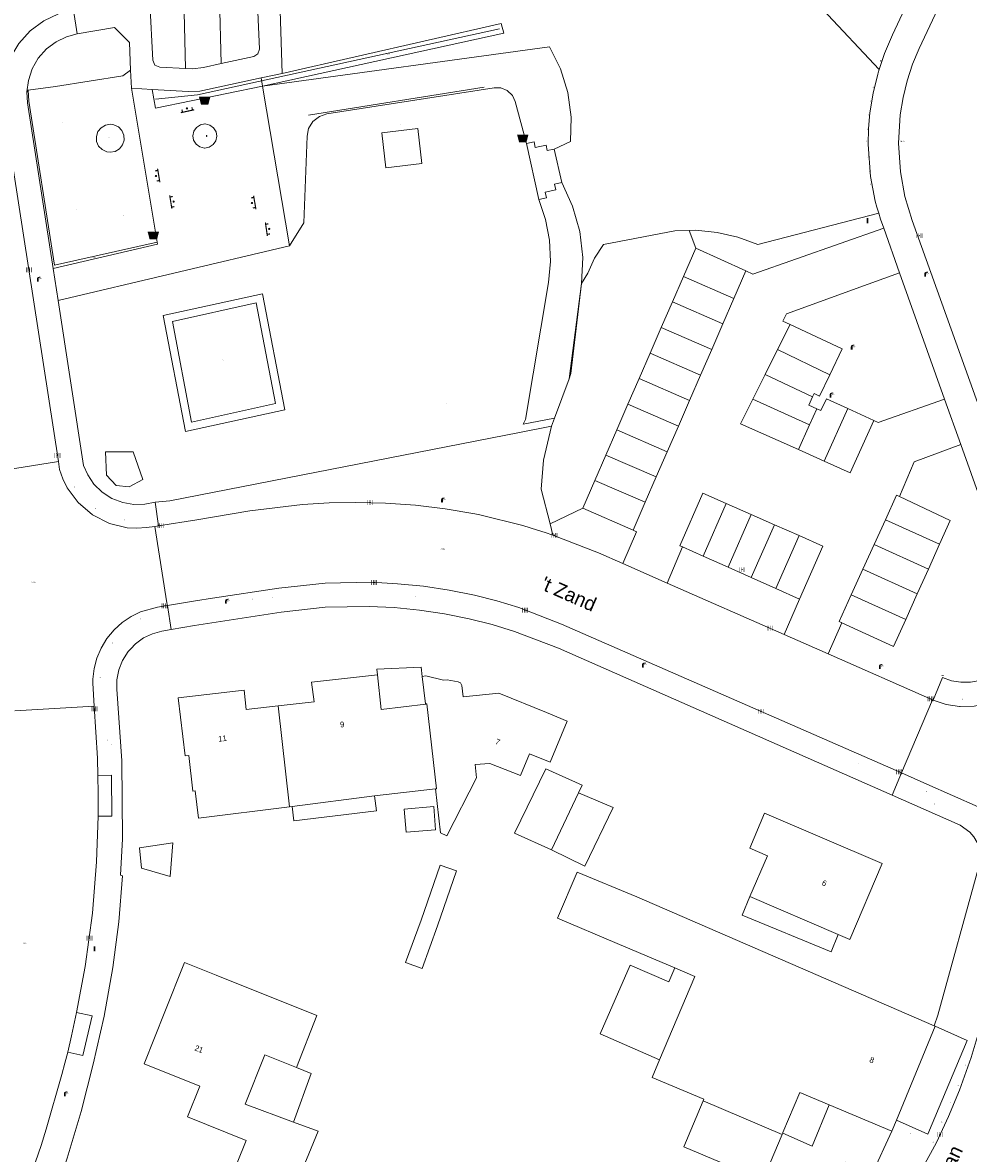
# Model space of a CAD drawing. Header units: metres. Extents: x 197457 to 198138, y 353986 to 354984.
# Tile 177 of 217: x 197558 to 197641, y 354723 to 354822. Entities that reach past the tile are written whole.
import ezdxf
from ezdxf.enums import TextEntityAlignment as Align

# ---------------------------------------------------------------- set-up
doc = ezdxf.new("R2010")
doc.units = ezdxf.units.M
doc.header["$MEASUREMENT"] = 0
for name, color, linetype, lineweight, true_color in [('afsluitpaal', 7, 'Continuous', 0, 0xde7233), ('afvalbak', 7, 'Continuous', 0, 0x6a2d14), ('bank', 7, 'Continuous', 0, 0x681648), ('gasput', 7, 'Continuous', 0, 0x104b6e), ('informatiebord', 7, 'Continuous', 0, 0x104b6e), ('kolk', 7, 'Continuous', 0, 0x104b6e), ('lichtmast', 7, 'Continuous', 0, 0x104b6e), ('speelvoorziening', 7, 'Continuous', 0, 0x4a641a), ('straatnaambord', 7, 'Continuous', 0, 0x104b6e), ('verkeersbordpaal', 7, 'Continuous', 0, 0x104b6e)]:
    doc.layers.add(name, color=color, linetype=linetype, lineweight=lineweight, true_color=true_color)
for name, color, linetype, lineweight in [('bijgebouw', 1, 'Continuous', 13), ('cultuurscheiding geen IMGeo', 7, 'Continuous', 0), ('dakrand hoofdgebouw', 1, 'Continuous', 0), ('Grens beheer openbare ruimte groenbeheer', 253, 'Continuous', 0), ('grens individueel parkeervak', 7, 'Continuous', 0), ('Grens maaiveld', 253, 'Continuous', 0), ('grens WOZ object', 7, 'Continuous', 0), ('heg geen IMGeo', 7, 'Continuous', 0), ('hoofdgebouw', 1, 'Continuous', 0), ('Hoogtepunt', 7, 'Continuous', 0), ('huisnummerreeks BGT', 7, 'Continuous', 0), ('kant verharding', 7, 'Continuous', 0), ('kruinlijn', 1, 'Continuous', 0), ('openbare ruimte label tekst', 7, 'Continuous', 0), ('raster geen IMGeo', 7, 'Continuous', 0), ('taludlijn', 1, 'Continuous', 0), ('taludlijn geen IMGeo', 1, 'Continuous', 0), ('tussenmuur', 1, 'Continuous', 13), ('vegetatieobject', 7, 'Continuous', 0), ('vlakafsluiter', 1, 'Continuous', 0), ('waterleidingput', 132, 'Continuous', 0), ('weginrichtingselement', 7, 'Continuous', 0)]:
    doc.layers.add(name, color=color, linetype=linetype, lineweight=lineweight)
doc.styles.add('Style-STANDARD', font='STANDARD.shx')
doc.styles.add('Style-WORKING', font='WORKING.shx')

# ---------------------------------------------------------------- blocks, each defined once
blk = doc.blocks.new('bak')
at = {"layer": 'afvalbak', "linetype": 'Continuous', "lineweight": 0, "true_color": 0xbd2877}
h = blk.add_hatch(color=232, dxfattribs=at)
h.paths.add_polyline_path([(-0.325, -0.275), (-0.5, 0.4), (0.5, 0.4), (0.325, -0.275)])
edge = h.paths.add_edge_path(flags=16)
edge.add_arc((0, 0), 0.1, 0, 360)
at = {"layer": 'afvalbak', "linetype": 'Continuous', "lineweight": 0, "true_color": 0x681648}
blk.add_hatch(color=219, dxfattribs=at).paths.add_polyline_path([(0.1, 0, 1), (-0.1, 0, 1)])
blk = doc.blocks.new('bank')
at = {"layer": 'bank', "linetype": 'Continuous', "lineweight": 0, "true_color": 0xde7233}
blk.add_hatch(color=13, dxfattribs=at).paths.add_polyline_path([(0.4, 0), (0.4, 0.2), (-0.4, 0.2), (-0.4, 0), (-0.5, 0), (-0.5, 0.2), (-0.6, 0.2), (-0.6, 0.3), (0.6, 0.3), (0.6, 0.2), (0.5, 0.2), (0.5, 0)])
at = {"layer": 'bank', "linetype": 'Continuous', "lineweight": 0, "true_color": 0x6a2d14}
blk.add_hatch(color=26, dxfattribs=at).paths.add_polyline_path([(0.1, 0, 1), (-0.1, 0, 1)])
blk = doc.blocks.new('kolk')
at = {"layer": 'kolk', "linetype": 'Continuous', "lineweight": 0, "true_color": 0xbd2877}
for points in [[(-0.49, -0.43), (-0.49, 0), (-0.49, 0.42), (-0.4, 0.42), (-0.4, 0), (-0.4, -0.43)], [(-0.19, -0.43), (-0.19, 0), (-0.19, 0.42), (-0.11, 0.42), (-0.11, 0), (-0.11, -0.43)], [(0.11, -0.43), (0.11, 0), (0.11, 0.42), (0.19, 0.42), (0.19, 0), (0.19, -0.43)], [(0.4, -0.43), (0.4, 0), (0.4, 0.42), (0.49, 0.42), (0.49, 0), (0.49, -0.43)]]:
    blk.add_hatch(color=232, dxfattribs=at).paths.add_polyline_path(points)
at = {"layer": 'kolk', "linetype": 'Continuous', "lineweight": 0, "true_color": 0x681648}
blk.add_hatch(color=219, dxfattribs=at).paths.add_polyline_path([(0.1, 0, 1), (-0.1, 0, 1)])
blk = doc.blocks.new('gasput')
at = {"layer": 'gasput', "linetype": 'Continuous', "lineweight": 0, "true_color": 0xbd2877}
h = blk.add_hatch(color=232, dxfattribs=at)
edge = h.paths.add_edge_path()
edge.add_spline(control_points=[(0.44, 0), (0.44, 0.04), (0.43, 0.09), (0.36, 0.2), (0.28, 0.26), (0.09, 0.32), (-0.02, 0.33), (-0.22, 0.29), (-0.31, 0.24), (-0.42, 0.12), (-0.44, 0.06), (-0.44, -0.06), (-0.42, -0.12), (-0.33, -0.22), (-0.28, -0.26), (-0.1, -0.33), (0.04, -0.33), (0.27, -0.27), (0.37, -0.2), (0.43, -0.08), (0.44, -0.04), (0.44, 0)], knot_values=[0, 0, 0, 0, 0.060484, 0.060484, 0.178041, 0.178041, 0.295599, 0.295599, 0.413157, 0.413157, 0.498623, 0.498623, 0.584089, 0.584089, 0.669555, 0.669555, 0.808438, 0.808438, 0.94732, 0.94732, 1, 1, 1, 1], degree=3, periodic=0)
edge = h.paths.add_edge_path(flags=16)
edge.add_ellipse((0, 0), major_axis=(0.392, 0), ratio=0.689655, start_angle=0, end_angle=360)
blk.add_hatch(color=232, dxfattribs=at).paths.add_polyline_path([(0.18, -0.03), (0.09, -0.03, -0.169861), (0.05, -0.08), (0.05, -0.09), (0.11, -0.09, -1), (-0.07, -0.09), (-0.07, -0.07, -0.182676), (-0.1, 0, -0.182676), (-0.07, 0.07), (-0.07, 0.09, -1), (0.11, 0.09), (0.18, 0.09, 1), (-0.14, 0.09), (-0.14, -0.09, 1), (0.18, -0.09)])
at = {"layer": 'gasput', "linetype": 'Continuous', "lineweight": 0, "true_color": 0x681648}
blk.add_hatch(color=219, dxfattribs=at).paths.add_polyline_path([(-0.1, 0, 1), (0.1, 0, 1)])
blk = doc.blocks.new('lichtmast')
at = {"layer": 'lichtmast', "linetype": 'Continuous', "lineweight": 0, "true_color": 0xbd2877}
for points in [[(0.15, 0.42, -0.344151), (0.3, 0.61), (0.43, 0.64, 0.960861), (0.4, 0.79), (0.1, 0.74, 0.366629), (-0.15, 0.45), (-0.15, -0.1), (0, -0.1, -0.414214), (-0.1, 0, -1), (0.1, 0, -0.414214), (0, -0.1), (0.15, -0.1)], [(0.35, 0.55, 1), (0.3, 0.56), (0.23, 0.32, 1), (0.28, 0.31)], [(0.42, 0.58, 1), (0.38, 0.57), (0.44, 0.33, 1), (0.48, 0.34)], [(0.49, 0.61, 1), (0.45, 0.58), (0.63, 0.4, 1), (0.66, 0.43)]]:
    blk.add_hatch(color=232, dxfattribs=at).paths.add_polyline_path(points)
at = {"layer": 'lichtmast', "linetype": 'Continuous', "lineweight": 0, "true_color": 0x681648}
blk.add_hatch(color=219, dxfattribs=at).paths.add_polyline_path([(-0.1, 0, 1), (0.1, 0, 1)])
blk = doc.blocks.new('afsluitpaal')
at = {"layer": 'afsluitpaal', "linetype": 'Continuous', "lineweight": 0, "true_color": 0xbd2877}
blk.add_hatch(color=232, dxfattribs=at).paths.add_polyline_path([(0.15, 0.65, 1), (-0.15, 0.65), (-0.15, 0.05), (-0.3, 0.05), (-0.3, -0.1), (0, -0.1, -0.414214), (-0.1, 0, -1), (0.1, 0, -0.414214), (0, -0.1), (0.3, -0.1), (0.3, 0.05), (0.15, 0.05)])
at = {"layer": 'afsluitpaal', "linetype": 'Continuous', "lineweight": 0, "true_color": 0x681648}
blk.add_hatch(color=219, dxfattribs=at).paths.add_polyline_path([(0.1, 0, 1), (-0.1, 0, 1)])
blk = doc.blocks.new('waterleidingput')
at = {"layer": 'waterleidingput', "linetype": 'Continuous', "lineweight": 0, "true_color": 0x248bcb}
h = blk.add_hatch(color=142, dxfattribs=at)
edge = h.paths.add_edge_path()
edge.add_spline(control_points=[(0.44, 0), (0.44, 0.04), (0.43, 0.09), (0.36, 0.2), (0.28, 0.26), (0.09, 0.32), (-0.02, 0.33), (-0.22, 0.29), (-0.31, 0.24), (-0.42, 0.12), (-0.44, 0.06), (-0.44, -0.06), (-0.42, -0.12), (-0.33, -0.22), (-0.28, -0.26), (-0.1, -0.33), (0.04, -0.33), (0.27, -0.27), (0.37, -0.2), (0.43, -0.08), (0.44, -0.04), (0.44, 0)], knot_values=[0, 0, 0, 0, 0.060484, 0.060484, 0.178041, 0.178041, 0.295599, 0.295599, 0.413157, 0.413157, 0.498623, 0.498623, 0.584089, 0.584089, 0.669555, 0.669555, 0.808438, 0.808438, 0.94732, 0.94732, 1, 1, 1, 1], degree=3, periodic=0)
edge = h.paths.add_edge_path(flags=16)
edge.add_ellipse((0, 0), major_axis=(0.392, 0), ratio=0.689655, start_angle=0, end_angle=360)
for points in [[(-0.05, -0.09, -0.141608), (-0.09, -0.05), (-0.1, -0.09), (-0.17, 0.18), (-0.22, 0.18), (-0.12, -0.17), (-0.07, -0.17)], [(0.03, 0.18), (-0.02, 0.18), (-0.05, 0.09, -0.269854), (0.05, 0.09)], [(0.23, 0.18), (0.18, 0.18), (0.1, -0.09), (0.09, -0.05, -0.141608), (0.05, -0.09), (0.08, -0.17), (0.13, -0.17)]]:
    blk.add_hatch(color=142, dxfattribs=at).paths.add_polyline_path(points)
at = {"layer": 'waterleidingput', "linetype": 'Continuous', "lineweight": 0, "true_color": 0x104b6e}
blk.add_hatch(color=156, dxfattribs=at).paths.add_polyline_path([(0.1, 0, 1), (-0.1, 0, 1)])
blk = doc.blocks.new('bord')
at = {"layer": 'informatiebord', "linetype": 'Continuous', "lineweight": 0, "true_color": 0xbd2877}
h = blk.add_hatch(color=232, dxfattribs=at)
h.paths.add_polyline_path([(-0.75, -0.37), (-0.75, 0.38), (0.75, 0.38), (0.75, -0.37)])
h.paths.add_polyline_path([(-0.65, -0.27), (-0.65, 0.28), (0.65, 0.28), (0.65, -0.27)], flags=16)
at = {"layer": 'informatiebord', "linetype": 'Continuous', "lineweight": 0, "true_color": 0xbd2877, "transparency": 33554534}
h = blk.add_hatch(color=232, dxfattribs=at)
h.paths.add_polyline_path([(-0.65, -0.27), (-0.65, 0.28), (0.65, 0.28), (0.65, -0.27)])
h.paths.add_polyline_path([(-0.55, -0.17), (-0.55, 0.18), (0.55, 0.18), (0.55, -0.17)], flags=16)
at = {"layer": 'informatiebord', "linetype": 'Continuous', "lineweight": 0, "true_color": 0x681648}
blk.add_hatch(color=219, dxfattribs=at).paths.add_polyline_path([(-0.1, 0, 1), (0.1, 0, 1)])
blk = doc.blocks.new('paal')
at = {"layer": 'verkeersbordpaal', "linetype": 'Continuous', "lineweight": 0, "true_color": 0xbd2877}
blk.add_hatch(color=232, dxfattribs=at).paths.add_polyline_path([(0.15, 0.8), (-0.15, 0.8), (-0.15, -0.1), (0, -0.1, -0.414214), (-0.1, 0, -1), (0.1, 0, -0.414214), (0, -0.1), (0.15, -0.1)])
at = {"layer": 'verkeersbordpaal', "linetype": 'Continuous', "lineweight": 0, "true_color": 0x681648}
blk.add_hatch(color=219, dxfattribs=at).paths.add_polyline_path([(-0.1, 0, 1), (0.1, 0, 1)])
blk = doc.blocks.new('speelvoorziening')
at = {"layer": 'speelvoorziening', "linetype": 'Continuous', "lineweight": 0, "true_color": 0xde7233}
h = blk.add_hatch(color=13, dxfattribs=at)
h.paths.add_polyline_path([(-0.41, 0.3, 1), (-0.43, 0.24), (-0.06, 0.1, 1.9537), (0.12, 0.03), (0.49, -0.12, 1), (0.52, -0.06)])
edge = h.paths.add_edge_path(flags=16)
edge.add_arc((0, 0), 0.1, 0, 360)
at = {"layer": 'speelvoorziening', "linetype": 'Continuous', "lineweight": 0, "true_color": 0x6a2d14}
blk.add_hatch(color=26, dxfattribs=at).paths.add_polyline_path([(-0.1, 0, 1), (0.1, 0, 1)])
blk = doc.blocks.new('bord_3')
at = {"layer": 'straatnaambord', "linetype": 'Continuous', "lineweight": 0, "true_color": 0xbd2877}
h = blk.add_hatch(color=232, dxfattribs=at)
h.paths.add_polyline_path([(-0.75, -0.38), (-0.75, 0.38), (0.75, 0.38), (0.75, -0.38)])
h.paths.add_polyline_path([(-0.65, -0.27), (-0.65, 0.27), (0.65, 0.27), (0.65, -0.27)], flags=16)
at = {"layer": 'straatnaambord', "linetype": 'Continuous', "lineweight": 0, "true_color": 0xbd2877, "transparency": 33554534}
h = blk.add_hatch(color=232, dxfattribs=at)
h.paths.add_polyline_path([(-0.65, -0.27), (-0.65, 0.27), (0.65, 0.27), (0.65, -0.27)])
h.paths.add_polyline_path([(-0.55, -0.18), (-0.55, 0.17), (0.55, 0.17), (0.55, -0.18)], flags=16)
at = {"layer": 'straatnaambord', "linetype": 'Continuous', "lineweight": 0, "true_color": 0x681648}
blk.add_hatch(color=219, dxfattribs=at).paths.add_polyline_path([(-0.1, 0, 1), (0.1, 0, 1)])

msp = doc.modelspace()

# ---------------------------------------------------------------- linework, layer by layer
at = {"layer": 'bijgebouw', "linetype": 'Continuous', "lineweight": 13, "flags": 128}
for points in [[(197606.575, 354754.809), (197606.9, 354755.49), (197603.695, 354756.909), (197600.948, 354751.257), (197604.189, 354749.804)], [(197617.538, 354727.762), (197615.843, 354723.732), (197622.783, 354720.812), (197624.46, 354724.797)]]:
    msp.add_lwpolyline(points, dxfattribs=at)
at = {"layer": 'cultuurscheiding geen IMGeo', "linetype": 'Continuous', "lineweight": 0}
msp.add_line((197604.333, 354777.442), (197604.083, 354778.417), dxfattribs=at)
at = {"layer": 'cultuurscheiding geen IMGeo', "linetype": 'Continuous', "lineweight": 0, "flags": 128}
for points in [[(197560.644, 354816.82), (197566.535, 354817.76), (197567.229, 354818.278)], [(197616.304, 354804.193), (197616.891, 354804.208), (197618.756, 354804.019), (197620.583, 354803.595), (197622.327, 354802.949), (197632.945, 354805.705)], [(197606.853, 354799.546), (197607.382, 354800.45), (197607.988, 354801.758), (197608.772, 354802.947), (197615.031, 354804.16), (197616.304, 354804.193)], [(197604.083, 354778.417), (197603.298, 354781.483), (197603.494, 354784.018)]]:
    msp.add_lwpolyline(points, dxfattribs=at)
at = {"layer": 'dakrand hoofdgebouw', "linetype": 'Continuous', "lineweight": 0, "flags": 128}
msp.add_lwpolyline([(197603.753, 354761.86), (197605.568, 354761.099), (197604.081, 354757.516), (197602.263, 354758.237)], dxfattribs=at)
at = {"layer": 'Grens beheer openbare ruimte groenbeheer', "linetype": 'Continuous', "lineweight": 0, "flags": 128}
for points in [[(197605.099, 354808.393), (197606.054, 354806.327), (197606.68, 354804.109), (197606.947, 354801.82), (197606.853, 354799.546)], [(197604.467, 354787.695), (197601.722, 354787.168), (197601.92, 354787.581), (197603.931, 354799.632), (197604.108, 354801.467), (197604.028, 354803.327), (197603.689, 354805.158), (197603.104, 354806.906)]]:
    msp.add_lwpolyline(points, dxfattribs=at)
at = {"layer": 'grens individueel parkeervak', "linetype": 'Continuous', "lineweight": 0}
for p, q in [((197575.003, 354826.525), (197575.188, 354818.841)), ((197571.88, 354825.556), (197572.052, 354818.415)), ((197616.871, 354802.628), (197615.793, 354800.146)), ((197621.271, 354800.642), (197616.871, 354802.628)), ((197615.793, 354800.146), (197614.829, 354797.926)), ((197620.221, 354798.223), (197615.793, 354800.146)), ((197621.271, 354800.642), (197620.221, 354798.223)), ((197614.829, 354797.926), (197613.849, 354795.672)), ((197619.257, 354796.003), (197614.829, 354797.926)), ((197620.221, 354798.223), (197619.257, 354796.003)), ((197619.257, 354796.003), (197618.277, 354793.749)), ((197625.161, 354795.934), (197624.065, 354793.737)), ((197613.849, 354795.672), (197612.864, 354793.403)), ((197618.277, 354793.749), (197613.849, 354795.672)), ((197612.864, 354793.403), (197611.904, 354791.192)), ((197617.292, 354791.48), (197612.864, 354793.403)), ((197618.277, 354793.749), (197617.292, 354791.48)), ((197624.065, 354793.737), (197622.969, 354791.541)), ((197628.646, 354791.526), (197624.065, 354793.737)), ((197611.904, 354791.192), (197610.922, 354788.932)), ((197616.331, 354789.269), (197611.904, 354791.192)), ((197617.292, 354791.48), (197616.331, 354789.269)), ((197622.969, 354791.541), (197621.883, 354789.365)), ((197627.142, 354789.581), (197622.969, 354791.541)), ((197610.922, 354788.932), (197609.944, 354786.682)), ((197615.349, 354787.008), (197610.922, 354788.932)), ((197616.331, 354789.269), (197615.349, 354787.008)), ((197626.87, 354787.126), (197621.883, 354789.365)), ((197626.87, 354787.126), (197627.505, 354788.539)), ((197628.157, 354783.926), (197630.233, 354788.549)), ((197632.506, 354787.516), (197630.233, 354788.549)), ((197615.349, 354787.008), (197614.372, 354784.758)), ((197625.89, 354784.944), (197626.87, 354787.126)), ((197609.944, 354786.682), (197608.982, 354784.468)), ((197614.372, 354784.758), (197609.944, 354786.682)), ((197625.89, 354784.944), (197628.157, 354783.926)), ((197608.982, 354784.468), (197608.017, 354782.244)), ((197613.41, 354782.544), (197608.982, 354784.468)), ((197614.372, 354784.758), (197613.41, 354782.544)), ((197608.017, 354782.244), (197606.958, 354779.807)), ((197612.445, 354780.321), (197608.017, 354782.244)), ((197613.41, 354782.544), (197612.445, 354780.321)), ((197612.445, 354780.321), (197611.377, 354777.864)), ((197619.562, 354780.204), (197617.536, 354775.596)), ((197619.562, 354780.204), (197621.743, 354779.245)), ((197606.958, 354779.807), (197611.377, 354777.864)), ((197621.743, 354779.245), (197619.713, 354774.628)), ((197621.743, 354779.245), (197623.788, 354778.346)), ((197623.788, 354778.346), (197621.754, 354773.719)), ((197623.788, 354778.346), (197625.946, 354777.397)), ((197633.537, 354778.796), (197632.546, 354776.62)), ((197633.537, 354778.796), (197638.285, 354776.633)), ((197625.946, 354777.397), (197623.908, 354772.761)), ((197615.705, 354776.411), (197617.536, 354775.596)), ((197632.546, 354776.62), (197631.561, 354774.459)), ((197632.546, 354776.62), (197637.308, 354774.451)), ((197637.308, 354774.451), (197638.285, 354776.633)), ((197617.536, 354775.596), (197619.713, 354774.628)), ((197619.713, 354774.628), (197621.754, 354773.719)), ((197631.561, 354774.459), (197630.536, 354772.208)), ((197631.561, 354774.459), (197636.336, 354772.283)), ((197636.336, 354772.283), (197637.308, 354774.451)), ((197621.754, 354773.719), (197623.908, 354772.761)), ((197623.908, 354772.761), (197626.004, 354771.828)), ((197630.536, 354772.208), (197635.324, 354770.026)), ((197635.324, 354770.026), (197636.336, 354772.283))]:
    msp.add_line(p, q, dxfattribs=at)
at = {"layer": 'grens individueel parkeervak', "linetype": 'Continuous', "lineweight": 0, "flags": 128}
for points in [[(197578.522, 354827.832), (197578.306, 354827.617), (197578.234, 354827.321), (197578.538, 354820.098), (197578.408, 354819.689), (197578.045, 354819.46), (197575.188, 354818.841)], [(197572.052, 354818.415), (197569.793, 354818.526), (197569.364, 354818.716), (197569.173, 354819.145), (197568.925, 354824.176), (197568.77, 354824.526), (197568.421, 354824.682)], [(197575.188, 354818.841), (197573.634, 354818.505), (197572.666, 354818.385), (197572.052, 354818.415)], [(197628.646, 354791.526), (197629.735, 354793.783), (197625.161, 354795.934)], [(197627.142, 354789.581), (197627.278, 354789.871), (197627.732, 354789.633), (197628.646, 354791.526)], [(197621.883, 354789.365), (197620.815, 354787.223), (197625.89, 354784.944)], [(197627.505, 354788.539), (197626.805, 354788.864), (197627.142, 354789.581)], [(197630.233, 354788.549), (197628.349, 354789.406), (197627.872, 354788.369), (197627.505, 354788.539)], [(197628.157, 354783.926), (197630.435, 354782.903), (197632.506, 354787.516)], [(197619.562, 354780.204), (197617.497, 354781.112), (197615.475, 354776.513), (197615.705, 354776.411)], [(197634.762, 354780.823), (197634.514, 354780.939), (197633.537, 354778.796)], [(197638.285, 354776.633), (197639.225, 354778.729), (197634.762, 354780.823)], [(197625.946, 354777.397), (197628.047, 354776.474), (197626.004, 354771.828)], [(197630.536, 354772.208), (197629.461, 354769.848), (197629.71, 354769.734)], [(197629.71, 354769.734), (197634.258, 354767.647), (197635.324, 354770.026)]]:
    msp.add_lwpolyline(points, dxfattribs=at)
at = {"layer": 'Grens maaiveld', "linetype": 'Continuous', "lineweight": 0}
for p, q in [((197560.644, 354816.82), (197558.245, 354816.506)), ((197603.104, 354806.906), (197602.016, 354811.823)), ((197604.447, 354811.342), (197605.099, 354808.393)), ((197601.381, 354786.455), (197604.216, 354787.008)), ((197570.663, 354780.463), (197601.381, 354786.455)), ((197604.333, 354777.442), (197604.083, 354778.417))]:
    msp.add_line(p, q, dxfattribs=at)
at = {"layer": 'Grens maaiveld', "linetype": 'Continuous', "lineweight": 0, "flags": 128}
for points in [[(197560.644, 354816.82), (197566.535, 354817.76), (197567.229, 354818.278)], [(197558.245, 354816.506), (197558.285, 354815.554), (197560.555, 354801.144), (197569.561, 354803.157)], [(197602.016, 354811.823), (197602.686, 354811.964), (197602.783, 354811.479), (197603.734, 354811.685), (197603.827, 354811.205), (197604.447, 354811.342)], [(197605.099, 354808.393), (197604.479, 354808.247), (197604.576, 354807.761), (197603.644, 354807.539), (197603.757, 354807.062), (197603.104, 354806.906)], [(197616.304, 354804.193), (197616.891, 354804.208), (197618.756, 354804.019), (197620.583, 354803.595), (197622.327, 354802.949), (197632.945, 354805.705)], [(197606.853, 354799.546), (197607.382, 354800.45), (197607.988, 354801.758), (197608.772, 354802.947), (197615.031, 354804.16), (197616.304, 354804.193)], [(197604.083, 354778.417), (197603.298, 354781.483), (197603.494, 354784.018)]]:
    msp.add_lwpolyline(points, dxfattribs=at)
at = {"layer": 'grens WOZ object', "linetype": 'Continuous', "lineweight": 0}
for p, q in [((197593.146, 354762.612), (197592.852, 354765.023)), ((197588.648, 354754.544), (197581.421, 354753.624)), ((197588.661, 354754.546), (197588.648, 354754.544)), ((197604.189, 354749.804), (197606.575, 354754.809)), ((197591.251, 354753.385), (197593.856, 354753.605)), ((197591.423, 354751.347), (197591.251, 354753.385)), ((197593.856, 354753.605), (197594.028, 354751.567)), ((197594.028, 354751.567), (197591.423, 354751.347)), ((197568.004, 354749.995), (197570.935, 354750.414)), ((197570.935, 354750.414), (197570.701, 354747.463)), ((197568.172, 354748.204), (197568.004, 354749.995)), ((197570.701, 354747.463), (197568.172, 354748.204)), ((197592.76, 354743.623), (197594.418, 354748.463)), ((197594.418, 354748.463), (197595.856, 354747.971)), ((197595.856, 354747.971), (197594.198, 354743.131)), ((197621.638, 354745.697), (197629.397, 354742.373)), ((197637.901, 354734.328), (197634.51, 354726.079)), ((197577.283, 354727.478), (197581.53, 354725.901)), ((197624.517, 354724.933), (197624.54, 354724.988))]:
    msp.add_line(p, q, dxfattribs=at)
at = {"layer": 'grens WOZ object', "linetype": 'Continuous', "lineweight": 0, "flags": 128}
for points in [[(197588.919, 354765.177), (197588.866, 354765.674), (197592.753, 354765.837), (197592.852, 354765.023)], [(197588.919, 354765.177), (197589.241, 354762.139), (197593.15, 354762.582), (197593.146, 354762.612)], [(197588.661, 354754.546), (197588.818, 354753.217), (197581.57, 354752.362), (197581.421, 354753.624)], [(197604.189, 354749.804), (197607.137, 354748.383), (197609.607, 354753.531), (197606.575, 354754.809)], [(197621.638, 354745.697), (197620.965, 354744.059), (197628.759, 354740.836), (197629.397, 354742.373)], [(197594.198, 354743.131), (197592.839, 354739.394), (197591.382, 354739.899), (197592.76, 354743.623)], [(197613.704, 354731.366), (197608.479, 354733.643), (197611.111, 354739.684), (197614.501, 354738.207), (197615.036, 354739.436)], [(197613.704, 354731.366), (197616.808, 354738.684), (197615.036, 354739.436)], [(197637.901, 354734.328), (197640.716, 354733.06), (197637.253, 354724.828), (197634.51, 354726.079)], [(197581.805, 354730.692), (197579.01, 354731.807), (197577.283, 354727.478)], [(197581.805, 354730.692), (197583.085, 354730.16), (197581.53, 354725.901)], [(197628.607, 354727.407), (197626.017, 354728.499), (197624.54, 354724.988)], [(197624.517, 354724.933), (197627.104, 354723.787), (197628.607, 354727.407)]]:
    msp.add_lwpolyline(points, dxfattribs=at)
at = {"layer": 'heg geen IMGeo', "linetype": 'Continuous', "lineweight": 0}
for p, q in [((197560.644, 354816.82), (197558.245, 354816.506)), ((197601.381, 354786.455), (197604.216, 354787.008)), ((197570.663, 354780.463), (197601.381, 354786.455))]:
    msp.add_line(p, q, dxfattribs=at)
at = {"layer": 'heg geen IMGeo', "linetype": 'Continuous', "lineweight": 0, "flags": 128}
for points in [[(197569.426, 354815.722), (197573.097, 354816.101), (197599.645, 354821.893)], [(197558.245, 354816.506), (197558.285, 354815.554), (197560.555, 354801.144), (197569.561, 354803.157)]]:
    msp.add_lwpolyline(points, dxfattribs=at)
at = {"layer": 'hoofdgebouw', "linetype": 'Continuous', "lineweight": 0}
for p, q in [((197594.02, 354755.164), (197588.661, 354754.546)), ((197581.421, 354753.624), (197581.193, 354753.595)), ((197611.703, 354745.667), (197637.829, 354734.359)), ((197615.036, 354739.436), (197609.972, 354741.584)), ((197637.829, 354734.359), (197637.901, 354734.328)), ((197613.049, 354729.822), (197613.704, 354731.366)), ((197613.049, 354729.822), (197617.599, 354727.908)), ((197573.307, 354729.064), (197572.221, 354726.361)), ((197617.599, 354727.908), (197617.538, 354727.762)), ((197634.103, 354725.088), (197628.607, 354727.407)), ((197634.51, 354726.079), (197634.103, 354725.088)), ((197624.46, 354724.797), (197624.517, 354724.933))]:
    msp.add_line(p, q, dxfattribs=at)
at = {"layer": 'hoofdgebouw', "linetype": 'Continuous', "lineweight": 0, "flags": 128}
for points in [[(197580.203, 354762.459), (197583.343, 354762.812), (197583.116, 354764.54), (197588.919, 354765.177)], [(197592.852, 354765.023), (197593.171, 354765.072), (197594.726, 354764.705), (197595.036, 354764.745), (197596.014, 354764.569), (197596.22, 354764.457), (197596.321, 354764.245), (197596.449, 354763.247), (197599.564, 354763.572), (197603.753, 354761.86)], [(197580.203, 354762.459), (197577.39, 354762.142), (197577.193, 354763.831), (197571.422, 354763.158), (197572.016, 354758.063), (197572.344, 354758.101), (197572.698, 354754.95), (197572.897, 354754.973)], [(197602.263, 354758.237), (197601.476, 354756.322), (197598.782, 354757.399), (197597.492, 354757.309), (197597.614, 354756.123), (197595.002, 354751.048), (197594.452, 354751.298), (197594.02, 354755.164)], [(197581.193, 354753.595), (197573.182, 354752.576), (197572.897, 354754.973)], [(197629.397, 354742.373), (197630.407, 354741.94), (197633.26, 354748.598), (197622.901, 354753.02), (197621.615, 354749.941)], [(197621.615, 354749.941), (197623.184, 354749.286), (197621.638, 354745.697)], [(197609.972, 354741.584), (197604.739, 354743.804), (197606.452, 354747.842), (197611.703, 354745.667)], [(197574.745, 354738.794), (197571.959, 354739.905), (197570.236, 354735.586)], [(197574.745, 354738.794), (197583.591, 354735.266), (197581.805, 354730.692)], [(197573.307, 354729.064), (197568.413, 354731.016), (197570.236, 354735.586)], [(197576.594, 354722.308), (197577.388, 354724.294), (197572.221, 354726.361)], [(197581.53, 354725.901), (197583.696, 354725.096), (197581.714, 354720.26)]]:
    msp.add_lwpolyline(points, dxfattribs=at)
at = {"layer": 'kant verharding', "linetype": 'Continuous', "lineweight": 0}
for p, q in [((197567.229, 354818.278), (197567.299, 354816.693)), ((197578.71, 354817.583), (197580.558, 354817.984)), ((197567.299, 354816.693), (197569.561, 354803.157)), ((197569.134, 354816.579), (197567.299, 354816.693)), ((197581.201, 354802.849), (197578.81, 354816.858)), ((197572.782, 354812.907), (197572.693, 354812.508)), ((197573.015, 354813.243), (197572.782, 354812.907)), ((197573.359, 354813.465), (197573.015, 354813.243)), ((197573.761, 354813.54), (197573.359, 354813.465)), ((197573.785, 354813.539), (197573.761, 354813.54)), ((197574.183, 354813.447), (197573.785, 354813.539)), ((197574.517, 354813.209), (197574.183, 354813.447)), ((197574.735, 354812.863), (197574.517, 354813.209)), ((197574.805, 354812.46), (197574.735, 354812.863)), ((197572.693, 354812.508), (197572.763, 354812.105)), ((197572.763, 354812.105), (197572.981, 354811.759)), ((197572.981, 354811.759), (197573.315, 354811.521)), ((197574.139, 354811.503), (197574.483, 354811.725)), ((197574.483, 354811.725), (197574.716, 354812.061)), ((197574.716, 354812.061), (197574.805, 354812.46)), ((197573.315, 354811.521), (197573.713, 354811.429)), ((197573.713, 354811.429), (197573.737, 354811.428)), ((197573.737, 354811.428), (197574.139, 354811.503)), ((197633.385, 354804.39), (197634.784, 354800.471)), ((197560.857, 354798.042), (197581.201, 354802.849)), ((197560.857, 354798.042), (197560.423, 354800.857)), ((197634.784, 354800.471), (197638.741, 354789.388)), ((197638.741, 354789.388), (197640.17, 354785.385)), ((197560.882, 354783.903), (197554.001, 354782.794)), ((197569.675, 354778.244), (197569.378, 354780.332)), ((197601.677, 354778.275), (197597.915, 354779.211)), ((197569.35, 354778.192), (197569.675, 354778.244)), ((197570.42, 354771.486), (197569.35, 354778.192)), ((197614.369, 354773.224), (197615.705, 354776.411)), ((197614.369, 354773.224), (197610.462, 354774.942)), ((197624.653, 354768.703), (197614.369, 354773.224)), ((197570.456, 354771.262), (197570.42, 354771.486)), ((197626.004, 354771.828), (197624.653, 354768.703)), ((197628.521, 354767.002), (197629.71, 354769.734)), ((197628.521, 354767.002), (197624.653, 354768.703)), ((197637.682, 354762.974), (197628.521, 354767.002)), ((197557.072, 354761.996), (197564.038, 354762.413)), ((197634.963, 354756.563), (197637.682, 354762.974)), ((197637.744, 354762.947), (197637.682, 354762.974)), ((197637.164, 354755.58), (197634.963, 354756.563))]:
    msp.add_line(p, q, dxfattribs=at)
at = {"layer": 'kant verharding', "linetype": 'Continuous', "lineweight": 0, "flags": 128}
for points in [[(197647.64, 354770.337), (197647.275, 354772.855), (197646.576, 354775.302), (197635.883, 354805.075), (197635.247, 354807.175), (197634.849, 354809.333), (197634.678, 354811.844), (197634.833, 354814.357), (197635.093, 354815.855), (197635.452, 354817.333), (197635.922, 354818.779), (197636.51, 354820.18), (197640.701, 354829.09)], [(197580.558, 354817.984), (197580.27, 354826.293), (197583.995, 354828.252)], [(197635.696, 354824.634), (197634.152, 354821.38), (197633.455, 354819.732), (197632.995, 354818.319)], [(197562.207, 354823.529), (197560.903, 354823.204), (197559.611, 354822.606), (197558.413, 354821.731), (197557.397, 354820.608), (197556.633, 354819.3), (197556.159, 354817.895), (197555.979, 354816.482), (197556.062, 354815.141), (197560.882, 354783.903)], [(197567.229, 354818.278), (197567.122, 354820.689), (197565.811, 354822.021), (197562.535, 354821.455)], [(197562.535, 354821.455), (197561.605, 354821.206), (197560.686, 354820.764), (197559.837, 354820.128), (197559.119, 354819.317), (197558.579, 354818.378), (197558.246, 354817.371), (197558.12, 354816.359)], [(197632.945, 354805.705), (197632.791, 354806.233), (197632.649, 354806.764), (197632.238, 354808.939), (197632.027, 354811.731), (197632.047, 354813.132), (197632.18, 354814.527), (197632.47, 354816.237), (197632.872, 354817.925)], [(197632.995, 354818.319), (197632.901, 354818.03), (197632.872, 354817.925)], [(197569.134, 354816.579), (197572.294, 354816.383), (197573.325, 354816.414), (197578.71, 354817.583)], [(197578.81, 354816.858), (197569.402, 354814.934), (197569.134, 354816.579)], [(197558.12, 354816.359), (197558.18, 354815.398), (197560.423, 354800.857)], [(197632.945, 354805.705), (197633.113, 354805.173), (197633.385, 354804.39)], [(197633.385, 354804.39), (197621.884, 354800.365), (197621.271, 354800.642)], [(197569.561, 354803.157), (197569.588, 354802.997), (197560.423, 354800.857)], [(197625.161, 354795.934), (197624.523, 354796.234), (197624.848, 354796.875), (197632.014, 354799.475), (197634.784, 354800.471)], [(197569.378, 354780.332), (197568.486, 354780.145), (197567.522, 354780.125), (197566.534, 354780.297), (197565.582, 354780.669), (197564.723, 354781.225), (197564.007, 354781.926), (197563.46, 354782.721), (197563.091, 354783.554), (197560.857, 354798.042)], [(197570.087, 354796.729), (197572.043, 354786.54), (197580.765, 354788.454), (197578.805, 354798.64), (197570.087, 354796.729)], [(197578.271, 354797.825), (197570.897, 354796.185), (197572.571, 354787.354), (197579.96, 354788.988), (197578.271, 354797.825)], [(197638.741, 354789.388), (197632.911, 354787.332), (197632.506, 354787.516)], [(197634.762, 354780.823), (197636.075, 354783.872), (197640.17, 354785.385)], [(197637.744, 354762.947), (197638.548, 354764.934), (197639.338, 354764.658), (197640.164, 354764.519), (197641.002, 354764.525), (197641.825, 354764.68), (197642.655, 354764.998), (197643.415, 354765.458), (197644.084, 354766.043), (197644.641, 354766.735), (197645.083, 354767.535), (197645.382, 354768.398), (197645.524, 354769.301), (197645.505, 354770.215), (197645.059, 354770.128), (197644.633, 354772.491), (197643.951, 354774.794), (197640.17, 354785.385)], [(197561.657, 354781.595), (197561.276, 354782.376), (197560.996, 354783.198), (197560.882, 354783.903)], [(197566.935, 354778.09), (197565.361, 354778.462), (197563.876, 354779.211), (197562.61, 354780.289), (197561.657, 354781.595)], [(197569.675, 354778.244), (197573.05, 354778.781), (197577.713, 354779.561), (197582.343, 354780.131), (197584.672, 354780.271), (197587.004, 354780.306), (197589.634, 354780.234), (197592.259, 354780.057), (197594.873, 354779.754), (197597.465, 354779.304), (197597.915, 354779.211)], [(197566.935, 354778.09), (197567.782, 354778.043), (197568.628, 354778.098), (197569.35, 354778.192)], [(197602.983, 354777.885), (197602.332, 354778.084), (197601.677, 354778.275)], [(197604.333, 354777.442), (197603.657, 354777.669), (197602.983, 354777.885)], [(197604.333, 354777.442), (197608.318, 354775.885), (197610.462, 354774.942)], [(197611.377, 354777.864), (197611.666, 354777.737), (197610.462, 354774.942)], [(197570.456, 354771.262), (197572.923, 354771.655), (197574.436, 354771.902), (197580.251, 354772.789), (197584.314, 354773.23), (197588.4, 354773.299), (197590.678, 354773.175), (197592.947, 354772.947), (197595.203, 354772.61), (197597.44, 354772.161), (197599.396, 354771.666), (197601.324, 354771.073), (197605.087, 354769.623), (197634.963, 354756.563)], [(197568.108, 354770.709), (197569.586, 354771.123), (197570.456, 354771.262)], [(197570.794, 354769.141), (197572.839, 354769.505), (197580.466, 354770.679), (197584.308, 354771.108), (197588.174, 354771.186), (197590.39, 354771.071), (197592.599, 354770.854), (197594.794, 354770.531), (197596.971, 354770.098), (197598.977, 354769.594), (197600.955, 354768.989), (197604.813, 354767.502), (197634.131, 354754.601)], [(197563.919, 354764.799), (197564.027, 354765.714), (197564.269, 354766.633), (197564.645, 354767.526), (197565.152, 354768.364), (197565.776, 354769.12), (197566.494, 354769.772), (197567.281, 354770.304), (197568.108, 354770.709)], [(197567.244, 354767.454), (197567.645, 354767.88), (197568.376, 354768.408), (197569.163, 354768.779), (197569.962, 354768.993), (197570.794, 354769.141)], [(197542.896, 354674.063), (197559.207, 354715.869), (197560.486, 354719.297), (197561.644, 354722.737), (197562.872, 354726.839), (197563.955, 354730.982), (197564.905, 354735.212), (197565.676, 354739.479), (197566.19, 354743.492), (197566.515, 354747.524), (197566.351, 354747.571), (197566.514, 354750.78), (197566.456, 354757.61), (197566.026, 354763.914), (197566.034, 354764.741), (197566.197, 354765.596), (197566.525, 354766.436), (197567.015, 354767.212), (197567.244, 354767.454)], [(197647.432, 354767.838), (197647.032, 354766.69), (197646.447, 354765.625), (197645.677, 354764.647), (197644.758, 354763.807), (197643.707, 354763.138), (197642.553, 354762.67), (197641.334, 354762.417), (197640.09, 354762.384), (197640.036, 354762.388)], [(197564.038, 354762.413), (197563.911, 354764.427), (197563.919, 354764.799)], [(197564.038, 354762.413), (197564.31, 354757.849), (197564.354, 354756.307)], [(197640.036, 354762.388), (197638.866, 354762.571), (197637.744, 354762.947)], [(197564.366, 354752.756), (197565.566, 354752.748), (197565.561, 354756.354), (197564.354, 354756.307)], [(197564.354, 354756.307), (197564.375, 354754.793), (197564.366, 354752.756)], [(197637.164, 354755.58), (197641.671, 354753.578), (197642.959, 354752.808), (197644.054, 354751.717), (197644.847, 354750.39), (197645.282, 354748.954)], [(197634.131, 354754.601), (197640.1, 354751.975), (197640.953, 354751.37), (197641.309, 354750.945), (197641.588, 354750.455), (197641.773, 354749.923), (197641.86, 354749.376), (197641.755, 354748.335), (197638.155, 354735.276), (197637.829, 354734.359)], [(197564.366, 354752.756), (197564.233, 354748.76), (197563.871, 354744.254), (197563.235, 354739.572), (197562.486, 354735.518)], [(197628.87, 354712.293), (197630.446, 354714.048), (197631.235, 354714.805), (197633.474, 354717.193), (197635.478, 354719.781), (197636.827, 354721.904), (197638.018, 354724.119), (197639.088, 354726.38), (197640.038, 354728.695), (197641.071, 354731.577), (197641.957, 354734.508), (197645.213, 354746.479)], [(197562.486, 354735.518), (197563.85, 354735.237), (197563.041, 354731.749), (197561.707, 354732.051)], [(197561.707, 354732.051), (197562.046, 354733.487), (197562.486, 354735.518)], [(197561.707, 354732.051), (197561.46, 354731.059), (197561.202, 354730.069), (197559.816, 354725.269), (197559.359, 354723.835), (197558.886, 354722.406)], [(197634.103, 354725.088), (197632.37, 354721.366), (197630.039, 354722.372), (197613.137, 354688.73), (197611.863, 354685.687), (197600.424, 354659.23), (197600.353, 354659.262), (197565.242, 354576.367), (197560.373, 354565.175)]]:
    msp.add_lwpolyline(points, dxfattribs=at)
at = {"layer": 'kruinlijn', "linetype": 'Continuous', "lineweight": 0, "flags": 128}
msp.add_lwpolyline([(197604.447, 354811.342), (197605.863, 354811.999), (197605.92, 354814.147), (197605.628, 354816.304), (197604.991, 354818.386), (197604.041, 354820.313), (197578.81, 354816.858)], dxfattribs=at)
at = {"layer": 'raster geen IMGeo', "linetype": 'Continuous', "lineweight": 0}
msp.add_line((197582.868, 354814.315), (197598.281, 354816.787), dxfattribs=at)
at = {"layer": 'taludlijn', "linetype": 'Continuous', "lineweight": 0}
for p, q in [((197604.467, 354787.695), (197605.755, 354791.165)), ((197604.216, 354787.008), (197603.494, 354784.018)), ((197604.216, 354787.008), (197604.467, 354787.695))]:
    msp.add_line(p, q, dxfattribs=at)
at = {"layer": 'taludlijn', "linetype": 'Continuous', "lineweight": 0, "flags": 128}
msp.add_lwpolyline([(197581.201, 354802.849), (197582.444, 354804.857), (197582.729, 354812.466), (197582.868, 354813.136), (197583.248, 354813.756), (197583.82, 354814.206), (197584.469, 354814.422), (197599.168, 354816.713), (197599.745, 354816.701), (197600.318, 354816.468), (197600.764, 354816.04), (197601.011, 354815.518), (197602.016, 354811.823)], dxfattribs=at)
at = {"layer": 'taludlijn geen IMGeo', "linetype": 'Continuous', "lineweight": 0}
msp.add_line((197601.722, 354787.168), (197604.467, 354787.695), dxfattribs=at)
at = {"layer": 'taludlijn geen IMGeo', "linetype": 'Continuous', "lineweight": 0, "flags": 128}
for points in [[(197605.755, 354791.165), (197605.899, 354791.62), (197606.853, 354799.546), (197606.947, 354801.82), (197606.68, 354804.109), (197606.054, 354806.327), (197605.099, 354808.393)], [(197601.722, 354787.168), (197601.92, 354787.581), (197603.931, 354799.632), (197604.108, 354801.467), (197604.028, 354803.327), (197603.689, 354805.158), (197603.104, 354806.906)]]:
    msp.add_lwpolyline(points, dxfattribs=at)
at = {"layer": 'tussenmuur', "linetype": 'Continuous', "lineweight": 13}
for p, q in [((197580.203, 354762.459), (197581.193, 354753.595)), ((197617.538, 354727.762), (197624.46, 354724.797))]:
    msp.add_line(p, q, dxfattribs=at)
at = {"layer": 'tussenmuur', "linetype": 'Continuous', "lineweight": 13, "flags": 128}
msp.add_lwpolyline([(197593.146, 354762.612), (197593.253, 354762.624), (197594.106, 354755.174), (197594.02, 354755.164)], dxfattribs=at)
at = {"layer": 'vlakafsluiter', "linetype": 'Continuous', "lineweight": 0}
for p, q in [((197562.535, 354821.455), (197562.207, 354823.529)), ((197628.026, 354823.578), (197632.995, 354818.319)), ((197578.71, 354817.583), (197578.81, 354816.858)), ((197558.245, 354816.506), (197558.12, 354816.359)), ((197564.364, 354812.871), (197564.227, 354812.451)), ((197564.64, 354813.214), (197564.364, 354812.871)), ((197565.02, 354813.438), (197564.64, 354813.214)), ((197565.455, 354813.512), (197565.02, 354813.438)), ((197565.753, 354813.472), (197565.455, 354813.512)), ((197566.153, 354813.284), (197565.753, 354813.472)), ((197566.46, 354812.968), (197566.153, 354813.284)), ((197566.635, 354812.563), (197566.46, 354812.968)), ((197564.227, 354812.451), (197564.247, 354812.011)), ((197564.247, 354812.011), (197564.422, 354811.606)), ((197566.242, 354811.36), (197566.518, 354811.703)), ((197566.518, 354811.703), (197566.655, 354812.123)), ((197566.655, 354812.123), (197566.635, 354812.563)), ((197564.422, 354811.606), (197564.729, 354811.29)), ((197564.729, 354811.29), (197565.129, 354811.102)), ((197565.129, 354811.102), (197565.427, 354811.062)), ((197565.427, 354811.062), (197565.862, 354811.136)), ((197565.862, 354811.136), (197566.242, 354811.36)), ((197616.871, 354802.628), (197616.304, 354804.193)), ((197605.755, 354791.165), (197606.853, 354799.546)), ((197570.663, 354780.463), (197569.378, 354780.332)), ((197604.083, 354778.417), (197606.958, 354779.807)), ((197570.794, 354769.141), (197570.456, 354771.262)), ((197634.131, 354754.601), (197634.963, 354756.563))]:
    msp.add_line(p, q, dxfattribs=at)
at = {"layer": 'vlakafsluiter', "linetype": 'Continuous', "lineweight": 0, "flags": 128}
for points in [[(197580.558, 354817.984), (197599.774, 354822.364), (197600.015, 354821.507), (197578.81, 354816.858)], [(197589.297, 354812.773), (197592.463, 354813.134), (197592.814, 354810.058), (197589.649, 354809.696), (197589.297, 354812.773)], [(197568.313, 354782.327), (197567.105, 354781.672), (197565.974, 354781.788), (197565.109, 354782.689), (197565.012, 354784.749), (197567.448, 354784.739), (197568.313, 354782.327)]]:
    msp.add_lwpolyline(points, dxfattribs=at)

# ---------------------------------------------------------------- block references
at = {"layer": 'afsluitpaal', "linetype": 'Continuous', "lineweight": 0, "xscale": 0.1, "yscale": 0.1, "zscale": 0.1}
for p in [(197632.461, 354816.747), (197632.254, 354815.504), (197632.077, 354814.297), (197631.976, 354813.062), (197631.906, 354811.993), (197632.008, 354810.635), (197632.105, 354809.358), (197632.223, 354808.233), (197562.288, 354781.655), (197564.166, 354779.749), (197566.696, 354778.747), (197611.666, 354777.737), (197615.705, 354776.411), (197626.004, 354771.828), (197568.136, 354770.043), (197629.71, 354769.734), (197565.637, 354767.96), (197564.547, 354764.914), (197640.333, 354763.004), (197637.124, 354754.9), (197640.533, 354730.859), (197639.923, 354729.083), (197639.272, 354727.572), (197638.496, 354725.873), (197637.727, 354724.104)]:
    msp.add_blockref('afsluitpaal', p, dxfattribs=at)
at = {"layer": 'afvalbak', "linetype": 'Continuous', "lineweight": 0}
for p in [(197573.735, 354815.524), (197601.679, 354812.213), (197569.226, 354803.676)]:
    msp.add_blockref('bak', p, dxfattribs=at)
at = {"layer": 'bank', "linetype": 'Continuous', "lineweight": 0}
for p, rotation in [((197572.175, 354814.905), 192.2428595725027), ((197569.453, 354808.975), 279.6695052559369), ((197571.006, 354806.728), 99.151396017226), ((197577.889, 354806.603), 279.9050792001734), ((197579.404, 354804.331), 98.39757257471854)]:
    msp.add_blockref('bank', p, dxfattribs=dict(at, rotation=rotation))
at = {"layer": 'gasput', "linetype": 'Continuous', "lineweight": 0, "xscale": 0.1, "yscale": 0.1, "zscale": 0.1}
msp.add_blockref('gasput', (197635.768, 354724.903), dxfattribs=at)
at = {"layer": 'informatiebord', "linetype": 'Continuous', "lineweight": 0, "xscale": 0.1, "yscale": 0.1, "zscale": 0.1}
msp.add_blockref('bord', (197633.14, 354819.08), dxfattribs=at)
at = {"layer": 'kolk', "linetype": 'Continuous', "lineweight": 0, "xscale": 0.5, "yscale": 0.5}
for p in [(197636.524, 354803.734), (197558.285, 354800.736), (197560.797, 354784.431), (197588.262, 354780.301), (197569.861, 354778.273), (197604.461, 354777.43), (197620.966, 354774.409), (197588.624, 354773.286), (197570.21, 354771.23), (197601.888, 354770.846), (197623.371, 354769.266), (197637.494, 354763.067), (197564.058, 354762.182), (197622.604, 354761.968), (197634.747, 354756.659), (197563.622, 354742.049), (197638.333, 354724.805)]:
    msp.add_blockref('kolk', p, dxfattribs=at)
at = {"layer": 'lichtmast', "linetype": 'Continuous', "lineweight": 0, "xscale": 0.5, "yscale": 0.5}
for p in [(197559.072, 354799.74), (197637.031, 354800.181), (197630.573, 354793.77), (197628.712, 354789.57), (197594.585, 354780.349), (197575.607, 354771.456), (197612.232, 354765.864), (197633.039, 354765.724), (197561.442, 354728.198)]:
    msp.add_blockref('lichtmast', p, dxfattribs=at)
at = {"layer": 'speelvoorziening', "linetype": 'Continuous', "lineweight": 0, "xscale": 0.1, "yscale": 0.1, "zscale": 0.1}
for p in [(197561.289, 354813.614), (197590.988, 354813.477), (197565.314, 354812.325), (197562.399, 354806.039), (197566.605, 354805.485), (197575.344, 354792.805), (197594.998, 354788.98)]:
    msp.add_blockref('speelvoorziening', p, dxfattribs=at)
at = {"layer": 'straatnaambord', "linetype": 'Continuous', "lineweight": 0, "xscale": 0.1, "yscale": 0.1, "zscale": 0.1}
msp.add_blockref('bord_3', (197638.565, 354765.117), dxfattribs=at)
at = {"layer": 'verkeersbordpaal', "linetype": 'Continuous', "lineweight": 0, "xscale": 0.5, "yscale": 0.5}
for p in [(197631.953, 354804.87), (197564.069, 354740.932)]:
    msp.add_blockref('paal', p, dxfattribs=at)
at = {"layer": 'waterleidingput', "linetype": 'Continuous', "lineweight": 0, "xscale": 0.1, "yscale": 0.1, "zscale": 0.1}
for p in [(197579.702, 354771.983), (197592.256, 354772.06), (197577.908, 354771.816), (197565.226, 354759.434), (197565.515, 354759.095), (197631.188, 354757.422), (197637.86, 354753.841)]:
    msp.add_blockref('waterleidingput', p, dxfattribs=at)

# ---------------------------------------------------------------- texts
at = {"layer": 'Hoogtepunt', "linetype": 'Continuous', "lineweight": 0, "style": 'Style-WORKING'}
for s, p in [('26.19', (197634.856, 354811.968)), ('26.19', (197634.856, 354811.968)), ('24.42', (197594.468, 354776.17)), ('24.42', (197594.468, 354776.17)), ('24.46', (197558.54, 354773.26)), ('24.46', (197558.54, 354773.26)), ('24.17', (197557.795, 354741.556)), ('24.17', (197557.795, 354741.556))]:
    msp.add_text(s, height=0.1, dxfattribs=at).set_placement(p)
at = {"layer": 'huisnummerreeks BGT', "linetype": 'Continuous', "lineweight": 0, "style": 'Style-WORKING'}
for s, rotation, p in [('9', 6.3, (197585.817, 354760.812)), ('11', 6.7, (197575.303, 354759.584)), ('7', 337.8, (197599.474, 354759.287)), ('6', 336.8, (197628.172, 354746.879)), ('21', 338.3, (197573.236, 354732.311)), ('8', 337.7, (197632.352, 354731.349))]:
    msp.add_text(s, height=0.5, rotation=rotation, dxfattribs=at).set_placement(p, align=Align.MIDDLE_CENTER)
at = {"layer": 'openbare ruimte label tekst', "linetype": 'Continuous', "lineweight": 0, "style": 'Style-WORKING'}
for s, rotation, p in [("'t Zand", 336.3, (197605.72, 354772.276)), ('Parklaan', 65.1, (197638.422, 354720.735))]:
    msp.add_text(s, height=1.25, rotation=rotation, dxfattribs=at).set_placement(p, align=Align.MIDDLE_CENTER)
at = {"layer": 'vegetatieobject', "linetype": 'Continuous', "lineweight": 0, "style": 'Style-WORKING'}
for p in [(197589.712, 354819.659), (197563.854, 354801.77)]:
    msp.add_text('VGO', height=0.1, dxfattribs=at).set_placement(p)
at = {"layer": 'weginrichtingselement', "style": 'Style-STANDARD'}
msp.add_text('b', height=0.1, rotation=359.35444, dxfattribs=at).set_placement((197573.869, 354812.449))

doc.saveas('drawing.dxf')
